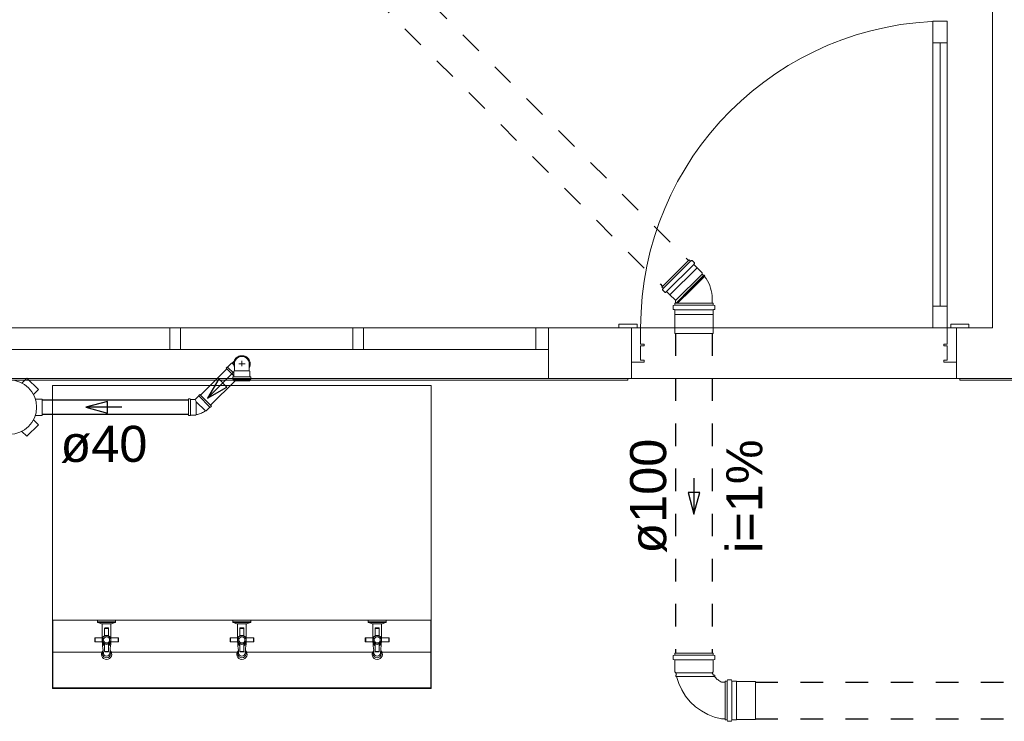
# Model space of a CAD drawing. Header units: millimetres. Extents: x 567 to 934, y -1 to 364.
# Tile 26 of 256: x 607.67 to 613.13, y 40.73 to 44.62. Entities that reach past the tile are written whole.
import ezdxf

# ---------------------------------------------------------------- set-up
doc = ezdxf.new("R2010")
doc.units = ezdxf.units.MM
doc.header["$MEASUREMENT"] = 0
doc.linetypes.add('JIS_02_1.2', pattern=[0.25, 0.125, -0.125])
doc.linetypes.add('NULL', pattern=[0])
for name, color, linetype, lineweight in [('AP-Condutos', 14, 'JIS_02_1.2', 25), ('AP-Sentido conduto', 14, 'Continuous', 30), ('AP-Textos conduto', 7, 'Continuous', 9), ('Simbolos', 14, 'Continuous', 20), ('Simbolos_int', 14, 'Continuous', 15), ('TQ-Condutos', 14, 'Continuous', 25), ('TQ-Sentido conduto', 14, 'Continuous', 30), ('TQ-Textos conduto', 7, 'Continuous', 9)]:
    doc.layers.add(name, color=color, linetype=linetype, lineweight=lineweight)
doc.layers.add('ARQ FINA', color=8, linetype='Continuous')
doc.styles.add('Arial', font='arial.ttf')

msp = doc.modelspace()

# ---------------------------------------------------------------- linework, layer by layer
at = {"layer": 'AP-Condutos'}
for p, q in [((608.3624, 46.3009), (611.381, 43.2823)), ((608.2187, 46.1573), (611.2373, 43.1386)), ((611.3098, 42.8784), (611.3098, 41.1049)), ((611.513, 42.8784), (611.513, 41.1049)), ((611.7518, 40.9449), (639.0848, 40.9449)), ((611.7518, 40.7417), (639.0848, 40.7417))]:
    msp.add_line(p, q, dxfattribs=at)
at = {"layer": 'AP-Sentido conduto'}
for p, q in [((611.4437, 41.9965), (611.379, 41.9965)), ((611.379, 41.9965), (611.4114, 41.8758)), ((611.4114, 41.8758), (611.4437, 41.9965))]:
    msp.add_line(p, q, dxfattribs=at)
msp.add_lwpolyline([(611.4114, 42.0758), (611.4114, 41.8758)], dxfattribs=at)
at = {"layer": 'ARQ FINA', "lineweight": 5}
for p, q in [((613.0656, 44.969), (613.0656, 42.909)), ((612.7356, 44.609), (612.8156, 44.609)), ((612.7356, 42.909), (612.7356, 44.609)), ((612.8156, 44.609), (612.7356, 44.609)), ((612.7356, 44.609), (612.7356, 44.489)), ((612.8156, 44.609), (612.8156, 42.909)), ((612.8156, 44.489), (612.8156, 44.609)), ((612.7356, 44.489), (612.8156, 44.489)), ((612.7756, 44.489), (612.7756, 43.029)), ((612.8156, 43.029), (612.7356, 43.029)), ((612.7356, 43.029), (612.7356, 42.909)), ((612.8156, 42.909), (612.8156, 43.029)), ((607.5506, 42.909), (608.5056, 42.909)), ((608.5656, 42.909), (608.5056, 42.909)), ((608.5056, 42.909), (608.5056, 42.789)), ((608.5656, 42.789), (608.5656, 42.909)), ((608.5656, 42.909), (609.5206, 42.909)), ((609.5806, 42.909), (609.5206, 42.909)), ((609.5206, 42.909), (609.5206, 42.789)), ((609.5806, 42.789), (609.5806, 42.909)), ((609.5806, 42.909), (610.5356, 42.909)), ((610.5356, 42.909), (610.6056, 42.909)), ((610.5356, 42.789), (610.5356, 42.909)), ((611.0656, 42.909), (610.6056, 42.909)), ((610.6056, 42.909), (610.6056, 42.789)), ((610.9956, 42.929), (611.0956, 42.929)), ((610.9956, 42.909), (610.9956, 42.929)), ((611.0956, 42.909), (610.9956, 42.909)), ((611.0656, 42.719), (611.0656, 42.909)), ((611.0656, 42.909), (611.1156, 42.909)), ((611.0656, 42.629), (611.0656, 42.909)), ((611.0956, 42.929), (611.0956, 42.909)), ((611.1156, 42.909), (611.1156, 42.819)), ((611.1156, 42.909), (612.7356, 42.909)), ((612.8156, 42.909), (612.7356, 42.909)), ((612.7356, 42.909), (612.8156, 42.909)), ((612.8156, 42.819), (612.8156, 42.909)), ((612.8156, 42.909), (612.8656, 42.909)), ((612.8356, 42.929), (612.9356, 42.929)), ((612.8356, 42.909), (612.8356, 42.929)), ((612.9356, 42.909), (612.8356, 42.909)), ((612.8656, 42.909), (612.8656, 42.719)), ((613.0656, 42.909), (612.8656, 42.909)), ((612.8656, 42.909), (612.8656, 42.629)), ((612.9356, 42.929), (612.9356, 42.909)), ((610.6056, 42.789), (606.4656, 42.789)), ((610.6056, 42.629), (610.6056, 42.789)), ((611.1156, 42.819), (611.1356, 42.819)), ((611.1156, 42.809), (611.1156, 42.729)), ((611.1356, 42.809), (611.1156, 42.809)), ((611.1356, 42.819), (611.1356, 42.809)), ((612.7956, 42.819), (612.8156, 42.819)), ((612.7956, 42.809), (612.7956, 42.819)), ((612.8156, 42.809), (612.7956, 42.809)), ((612.8156, 42.729), (612.8156, 42.809)), ((611.1356, 42.719), (611.0656, 42.719)), ((611.1156, 42.729), (611.1356, 42.729)), ((611.1356, 42.729), (611.1356, 42.719)), ((612.7956, 42.729), (612.8156, 42.729)), ((612.7956, 42.719), (612.7956, 42.729)), ((612.8656, 42.719), (612.7956, 42.719)), ((606.4656, 42.629), (610.6056, 42.629)), ((610.6056, 42.629), (611.0656, 42.629)), ((611.0456, 42.629), (611.0456, 42.619)), ((612.8656, 42.629), (611.0656, 42.629)), ((612.8656, 42.629), (613.6456, 42.629)), ((612.8856, 42.619), (612.8856, 42.629)), ((606.1542, 42.619), (611.0456, 42.619)), ((609.9556, 42.589), (607.8556, 42.589)), ((607.8556, 42.589), (607.8556, 41.289)), ((609.9556, 41.289), (609.9556, 42.589)), ((612.8856, 42.619), (613.6256, 42.619)), ((607.8556, 41.289), (609.9556, 41.289)), ((607.8556, 40.909), (607.8556, 41.289)), ((607.8576, 41.289), (607.8576, 40.909)), ((608.1056, 41.279), (608.1056, 41.289)), ((608.1056, 41.279), (608.2056, 41.279)), ((608.1279, 41.2681), (608.1075, 41.2762)), ((608.2037, 41.2762), (608.1075, 41.2762)), ((608.132, 41.2681), (608.1279, 41.2681)), ((608.132, 41.1904), (608.132, 41.2681)), ((608.132, 41.2681), (608.1792, 41.2681)), ((608.1834, 41.2681), (608.1792, 41.2681)), ((608.1792, 41.2681), (608.1792, 41.1904)), ((608.2037, 41.2762), (608.1834, 41.2681)), ((608.2056, 41.289), (608.2056, 41.279)), ((608.8556, 41.279), (608.8556, 41.289)), ((608.8556, 41.279), (608.9556, 41.279)), ((608.8779, 41.2681), (608.8575, 41.2762)), ((608.9537, 41.2762), (608.8575, 41.2762)), ((608.882, 41.2681), (608.8779, 41.2681)), ((608.882, 41.1904), (608.882, 41.2681)), ((608.882, 41.2681), (608.9292, 41.2681)), ((608.9334, 41.2681), (608.9292, 41.2681)), ((608.9292, 41.2681), (608.9292, 41.1904)), ((608.9537, 41.2762), (608.9334, 41.2681)), ((608.9556, 41.289), (608.9556, 41.279)), ((609.6056, 41.279), (609.6056, 41.289)), ((609.6056, 41.279), (609.7056, 41.279)), ((609.6279, 41.2681), (609.6075, 41.2762)), ((609.7037, 41.2762), (609.6075, 41.2762)), ((609.632, 41.2681), (609.6279, 41.2681)), ((609.632, 41.1904), (609.632, 41.2681)), ((609.632, 41.2681), (609.6792, 41.2681)), ((609.6834, 41.2681), (609.6792, 41.2681)), ((609.6792, 41.2681), (609.6792, 41.1904)), ((609.7037, 41.2762), (609.6834, 41.2681)), ((609.7056, 41.289), (609.7056, 41.279)), ((609.9536, 40.909), (609.9536, 41.289)), ((609.9556, 41.289), (609.9556, 40.909)), ((608.1446, 41.2433), (608.1666, 41.2433)), ((608.1446, 41.2008), (608.1446, 41.2433)), ((608.1646, 41.2453), (608.1466, 41.2453)), ((608.1666, 41.2433), (608.1666, 41.2008)), ((608.8946, 41.2433), (608.9166, 41.2433)), ((608.8946, 41.2008), (608.8946, 41.2433)), ((608.9146, 41.2453), (608.8966, 41.2453)), ((608.9166, 41.2433), (608.9166, 41.2008)), ((609.6446, 41.2433), (609.6666, 41.2433)), ((609.6446, 41.2008), (609.6446, 41.2433)), ((609.6646, 41.2453), (609.6466, 41.2453)), ((609.6666, 41.2433), (609.6666, 41.2008)), ((608.0898, 41.1705), (608.0898, 41.1884)), ((608.0918, 41.1904), (608.132, 41.1904)), ((608.0918, 41.1904), (608.0918, 41.1685)), ((608.132, 41.1685), (608.0918, 41.1685)), ((608.1446, 41.1581), (608.1446, 41.1156)), ((608.1666, 41.1156), (608.1666, 41.1581)), ((608.1792, 41.1904), (608.2194, 41.1904)), ((608.2194, 41.1685), (608.1792, 41.1685)), ((608.2194, 41.1685), (608.2194, 41.1904)), ((608.2214, 41.1884), (608.2214, 41.1705)), ((608.8398, 41.1705), (608.8398, 41.1884)), ((608.8418, 41.1904), (608.882, 41.1904)), ((608.8418, 41.1904), (608.8418, 41.1685)), ((608.882, 41.1685), (608.8418, 41.1685)), ((608.8946, 41.1581), (608.8946, 41.1156)), ((608.9166, 41.1156), (608.9166, 41.1581)), ((608.9292, 41.1904), (608.9694, 41.1904)), ((608.9694, 41.1685), (608.9292, 41.1685)), ((608.9694, 41.1685), (608.9694, 41.1904)), ((608.9714, 41.1884), (608.9714, 41.1705)), ((609.5898, 41.1705), (609.5898, 41.1884)), ((609.5918, 41.1904), (609.632, 41.1904)), ((609.5918, 41.1904), (609.5918, 41.1685)), ((609.632, 41.1685), (609.5918, 41.1685)), ((609.6446, 41.1581), (609.6446, 41.1156)), ((609.6666, 41.1156), (609.6666, 41.1581)), ((609.6792, 41.1904), (609.7194, 41.1904)), ((609.7194, 41.1685), (609.6792, 41.1685)), ((609.7194, 41.1685), (609.7194, 41.1904)), ((609.7214, 41.1884), (609.7214, 41.1705)), ((607.8576, 41.1107), (608.1293, 41.1107)), ((608.136, 41.1206), (608.1378, 41.1065)), ((608.1446, 41.1156), (608.1666, 41.1156)), ((608.1646, 41.1136), (608.1466, 41.1136)), ((608.1752, 41.1206), (608.1734, 41.1065)), ((608.1819, 41.1107), (608.8793, 41.1107)), ((608.886, 41.1206), (608.8878, 41.1065)), ((608.8946, 41.1156), (608.9166, 41.1156)), ((608.9146, 41.1136), (608.8966, 41.1136)), ((608.9252, 41.1206), (608.9234, 41.1065)), ((608.9319, 41.1107), (609.6293, 41.1107)), ((609.636, 41.1206), (609.6378, 41.1065)), ((609.6446, 41.1156), (609.6666, 41.1156)), ((609.6646, 41.1136), (609.6466, 41.1136)), ((609.6752, 41.1206), (609.6734, 41.1065)), ((609.6819, 41.1107), (609.9536, 41.1107)), ((607.8556, 40.909), (607.8556, 40.913)), ((607.8556, 40.913), (609.9556, 40.913)), ((607.8556, 40.909), (609.9556, 40.909)), ((607.8556, 40.909), (607.8576, 40.909)), ((609.9536, 40.909), (609.9556, 40.909)), ((609.9556, 40.913), (609.9556, 40.909))]:
    msp.add_line(p, q, dxfattribs=at)
for centre, radius in [((608.1556, 41.1795), 0.023), ((608.9056, 41.1795), 0.023), ((609.6556, 41.1795), 0.023), ((608.1556, 41.1795), 0.0171), ((608.9056, 41.1795), 0.0171), ((609.6556, 41.1795), 0.0171)]:
    msp.add_circle(centre, radius, dxfattribs=at)
for centre, radius, start, end in [((612.8156, 42.909), 1.7, 90, 180), ((608.1086, 41.279), 0.003, 180, 248.3999), ((608.2026, 41.279), 0.003, 291.6001, 0), ((608.8586, 41.279), 0.003, 180, 248.3999), ((608.9526, 41.279), 0.003, 291.6001, 0), ((609.6086, 41.279), 0.003, 180, 248.3999), ((609.7026, 41.279), 0.003, 291.6001, 0), ((608.1466, 41.2433), 0.002, 90, 180), ((608.1556, 41.186), 0.0184, 53.4959, 126.5041), ((608.1646, 41.2433), 0.002, 0, 90), ((608.8966, 41.2433), 0.002, 90, 180), ((608.9056, 41.186), 0.0184, 53.4959, 126.5041), ((608.9146, 41.2433), 0.002, 0, 90), ((609.6466, 41.2433), 0.002, 90, 180), ((609.6556, 41.186), 0.0184, 53.4959, 126.5041), ((609.6646, 41.2433), 0.002, 0, 90), ((608.0918, 41.1884), 0.002, 90, 180), ((608.0918, 41.1705), 0.002, 180, 270), ((608.1556, 41.1794), 0.0245, 116.6055, 243.3945), ((609.0811, 41.2245), 0.9507, 183.3746, 186.2701), ((608.1708, 41.1739), 0.0383, 188.1656, 226.9062), ((608.1426, 41.2008), 0.00201, 300, 0), ((608.1426, 41.1581), 0.00201, 0, 60), ((608.1556, 41.1729), 0.0184, 233.4959, 306.5041), ((608.1556, 41.1794), 0.0245, 296.6055, 63.3945), ((608.1686, 41.2008), 0.00202, 180, 233.8896), ((608.1404, 41.1739), 0.0383, 313.0938, 351.8344), ((608.1556, 41.1794), 0.0245, 296.6055, 333.5722), ((608.1686, 41.1581), 0.00202, 126.1104, 180), ((607.2302, 41.2245), 0.9507, 353.7297, 356.6254), ((608.2194, 41.1884), 0.002, 0, 90), ((608.2194, 41.1705), 0.002, 270, 0), ((608.8418, 41.1884), 0.002, 90, 180), ((608.8418, 41.1705), 0.002, 180, 270), ((608.9056, 41.1794), 0.0245, 116.6055, 243.3945), ((609.8311, 41.2245), 0.9507, 183.3746, 186.2701), ((608.9208, 41.1739), 0.0383, 188.1656, 226.9062), ((608.8926, 41.2008), 0.00201, 300, 0), ((608.8926, 41.1581), 0.00201, 0, 60), ((608.9056, 41.1729), 0.0184, 233.4959, 306.5041), ((608.9056, 41.1794), 0.0245, 296.6055, 63.3945), ((608.9186, 41.2008), 0.00202, 180, 233.8896), ((608.8904, 41.1739), 0.0383, 313.0938, 351.8344), ((608.9056, 41.1794), 0.0245, 296.6055, 333.5722), ((608.9186, 41.1581), 0.00202, 126.1104, 180), ((607.9802, 41.2245), 0.9507, 353.7297, 356.6254), ((608.9694, 41.1884), 0.002, 0, 90), ((608.9694, 41.1705), 0.002, 270, 0), ((609.5918, 41.1884), 0.002, 90, 180), ((609.5918, 41.1705), 0.002, 180, 270), ((609.6556, 41.1794), 0.0245, 116.6055, 243.3945), ((610.5811, 41.2245), 0.9507, 183.3746, 186.2701), ((609.6708, 41.1739), 0.0383, 188.1656, 226.9062), ((609.6426, 41.2008), 0.00201, 300, 0), ((609.6426, 41.1581), 0.00201, 0, 60), ((609.6556, 41.1729), 0.0184, 233.4959, 306.5041), ((609.6556, 41.1794), 0.0245, 296.6055, 63.3945), ((609.6686, 41.2008), 0.00202, 180, 233.8896), ((609.6404, 41.1739), 0.0383, 313.0938, 351.8344), ((609.6556, 41.1794), 0.0245, 296.6055, 333.5722), ((609.6686, 41.1581), 0.00202, 126.1104, 180), ((608.7302, 41.2245), 0.9507, 353.7297, 356.6254), ((609.7194, 41.1884), 0.002, 0, 90), ((609.7194, 41.1705), 0.002, 270, 0), ((608.1556, 41.0995), 0.0288, 132.775, 47.2143), ((608.1556, 41.1028), 0.0231, 145.2469, 34.7531), ((608.1556, 41.1065), 0.0178, 180, 270), ((608.1466, 41.1156), 0.002, 180, 270), ((608.1556, 41.1065), 0.0178, 270, 0), ((608.1646, 41.1156), 0.002, 270, 0), ((608.9056, 41.0995), 0.0288, 132.775, 47.2143), ((608.9056, 41.1028), 0.0231, 145.2469, 34.7531), ((608.9056, 41.1065), 0.0178, 180, 270), ((608.8966, 41.1156), 0.002, 180, 270), ((608.9056, 41.1065), 0.0178, 270, 0), ((608.9146, 41.1156), 0.002, 270, 0), ((609.6556, 41.0995), 0.0288, 132.775, 47.2143), ((609.6556, 41.1028), 0.0231, 145.2469, 34.7531), ((609.6556, 41.1065), 0.0178, 180, 270), ((609.6466, 41.1156), 0.002, 180, 270), ((609.6556, 41.1065), 0.0178, 270, 0), ((609.6646, 41.1156), 0.002, 270, 0)]:
    msp.add_arc(centre, radius, start, end, dxfattribs=at)
at = {"layer": 'Simbolos'}
for p, q in [((611.3845, 43.2858), (611.2338, 43.1352)), ((611.3845, 43.2858), (611.3907, 43.2795)), ((611.3984, 43.2822), (611.3932, 43.2792)), ((611.4008, 43.2819), (611.4142, 43.2685)), ((611.4143, 43.2658), (611.411, 43.2618)), ((611.4111, 43.2592), (611.4282, 43.2421)), ((611.4282, 43.2421), (611.4282, 43.2414)), ((611.4282, 43.2414), (611.4561, 43.2134)), ((611.4649, 43.1984), (611.393, 43.1266)), ((611.4561, 43.2134), (611.4561, 43.2072)), ((611.4561, 43.2072), (611.4649, 43.1984)), ((611.4649, 43.1984), (611.4672, 43.2004)), ((611.4672, 43.2004), (611.4713, 43.1962)), ((611.4694, 43.1939), (611.4713, 43.1962)), ((611.2338, 43.1352), (611.2401, 43.1289)), ((611.2374, 43.1212), (611.2404, 43.1265)), ((611.2377, 43.1188), (611.2511, 43.1055)), ((611.2538, 43.1053), (611.2578, 43.1087)), ((611.2605, 43.1085), (611.2776, 43.0915)), ((611.2776, 43.0915), (611.2783, 43.0915)), ((611.2783, 43.0915), (611.3062, 43.0635)), ((611.3062, 43.0635), (611.3068, 43.0635)), ((611.3098, 43.0605), (611.3098, 43.0454)), ((611.513, 43.0718), (611.513, 43.0454)), ((611.2961, 43.0311), (611.2961, 43.0122)), ((611.2976, 43.0331), (611.3034, 43.0346)), ((611.2979, 43.0102), (611.3031, 43.0098)), ((611.3049, 43.0454), (611.3049, 43.0366)), ((611.3049, 43.0454), (611.5179, 43.0454)), ((611.3049, 43.0078), (611.3049, 42.9836)), ((611.5179, 43.0454), (611.5179, 43.0366)), ((611.5179, 43.0078), (611.5179, 42.9836)), ((611.5252, 43.0331), (611.5194, 43.0346)), ((611.5249, 43.0102), (611.5197, 43.0098)), ((611.5267, 43.0311), (611.5267, 43.0122)), ((611.3049, 42.9836), (611.3054, 42.9831)), ((611.3054, 42.9831), (611.3054, 42.8784)), ((611.5179, 42.9836), (611.5174, 42.9831)), ((611.5174, 42.9831), (611.5174, 42.8784)), ((608.8182, 42.6861), (608.8239, 42.6918)), ((608.8182, 42.6861), (608.8615, 42.6428)), ((608.8239, 42.6918), (608.8267, 42.6918)), ((608.8267, 42.6918), (608.8479, 42.713)), ((608.8479, 42.713), (608.8513, 42.713)), ((608.8626, 42.7244), (608.8513, 42.713)), ((608.8644, 42.709), (608.8644, 42.6895)), ((608.8644, 42.6895), (608.8644, 42.6709)), ((608.9468, 42.709), (608.9468, 42.6895)), ((608.9468, 42.6895), (608.9468, 42.6709)), ((607.7142, 42.6301), (607.6867, 42.6026)), ((607.7142, 42.6301), (607.7778, 42.5664)), ((608.8555, 42.6259), (608.8555, 42.6355)), ((608.857, 42.624), (608.86, 42.6232)), ((608.8573, 42.6375), (608.8597, 42.6377)), ((608.8615, 42.668), (608.8644, 42.6709)), ((608.8615, 42.6396), (608.8615, 42.668)), ((608.9497, 42.668), (608.9468, 42.6709)), ((608.9497, 42.6396), (608.9497, 42.668)), ((608.9542, 42.624), (608.9512, 42.6232)), ((608.9539, 42.6375), (608.9515, 42.6377)), ((608.9557, 42.6259), (608.9557, 42.6355)), ((608.8615, 42.615), (608.8615, 42.6212)), ((608.8615, 42.615), (608.9497, 42.615)), ((608.9497, 42.615), (608.9497, 42.6212)), ((607.7778, 42.5664), (607.7503, 42.539)), ((607.7996, 42.5139), (607.7607, 42.5139)), ((607.7996, 42.5139), (607.7996, 42.4239)), ((608.6104, 42.5145), (608.6104, 42.4233)), ((608.6104, 42.5145), (608.6184, 42.5145)), ((608.6184, 42.5145), (608.6205, 42.5125)), ((608.6205, 42.5125), (608.6474, 42.5125)), ((608.6664, 42.5315), (608.6474, 42.5125)), ((608.6721, 42.54), (608.6664, 42.5343)), ((608.6664, 42.5343), (608.6664, 42.5315)), ((608.6721, 42.54), (608.7366, 42.4755)), ((608.7281, 42.4698), (608.7069, 42.4486)), ((608.7309, 42.4698), (608.7281, 42.4698)), ((608.7366, 42.4755), (608.7309, 42.4698)), ((607.7996, 42.4239), (607.7607, 42.4239)), ((608.6104, 42.4233), (608.6184, 42.4233)), ((608.6184, 42.4233), (608.6205, 42.4253)), ((608.6205, 42.4253), (608.6504, 42.4253)), ((608.6504, 42.4253), (608.6528, 42.4277)), ((608.7069, 42.4486), (608.7035, 42.4486)), ((607.7778, 42.3713), (607.7142, 42.3076)), ((607.7778, 42.3713), (607.7503, 42.3988)), ((607.7142, 42.3076), (607.6867, 42.3351)), ((611.2976, 41.0926), (611.3034, 41.0941)), ((611.3049, 41.1049), (611.3049, 41.0961)), ((611.3049, 41.1049), (611.5179, 41.1049)), ((611.5179, 41.1049), (611.5179, 41.0961)), ((611.5252, 41.0926), (611.5194, 41.0941)), ((611.2961, 41.0906), (611.2961, 41.0717)), ((611.2979, 41.0697), (611.3031, 41.0693)), ((611.3049, 41.0673), (611.3049, 41.0031)), ((611.5179, 41.0673), (611.5179, 41.0031)), ((611.5249, 41.0697), (611.5197, 41.0693)), ((611.5267, 41.0906), (611.5267, 41.0717)), ((611.3049, 41.0031), (611.3112, 40.9968)), ((611.5179, 41.0031), (611.5116, 40.9968)), ((611.3109, 40.9831), (611.3109, 40.9771)), ((611.3139, 40.9831), (611.3109, 40.9831)), ((611.3154, 40.9767), (611.3109, 40.9771)), ((611.5199, 40.9831), (611.5278, 40.9831)), ((611.5248, 40.9767), (611.5278, 40.9771)), ((611.5278, 40.9771), (611.5278, 40.9831)), ((611.5646, 40.9449), (611.5848, 40.9449)), ((611.5848, 40.7368), (611.5848, 40.9498)), ((611.5848, 40.9498), (611.5937, 40.9498)), ((611.5972, 40.9572), (611.5956, 40.9513)), ((611.5991, 40.9586), (611.618, 40.9586)), ((611.62, 40.9568), (611.6205, 40.9517)), ((611.6224, 40.9498), (611.6466, 40.9498)), ((611.6466, 40.9498), (611.6471, 40.9493)), ((611.6471, 40.9493), (611.7518, 40.9493)), ((611.5646, 40.7417), (611.5848, 40.7417)), ((611.5848, 40.7368), (611.5937, 40.7368)), ((611.5972, 40.7295), (611.5956, 40.7354)), ((611.5991, 40.728), (611.618, 40.728)), ((611.62, 40.7299), (611.6205, 40.735)), ((611.6224, 40.7368), (611.6466, 40.7368)), ((611.6466, 40.7368), (611.6471, 40.7373)), ((611.6471, 40.7373), (611.7518, 40.7373))]:
    msp.add_line(p, q, dxfattribs=at)
for points in [[(611.3907, 43.2795), (611.391, 43.2793), (611.3912, 43.2792), (611.3915, 43.279), (611.3917, 43.279), (611.392, 43.2789), (611.3923, 43.2789), (611.3926, 43.279), (611.3929, 43.2791), (611.3931, 43.2792)], [(611.4008, 43.2819), (611.4006, 43.2821), (611.4003, 43.2822), (611.4001, 43.2823), (611.3998, 43.2824), (611.3995, 43.2825), (611.3992, 43.2825), (611.3989, 43.2824), (611.3986, 43.2823), (611.3984, 43.2822)], [(611.411, 43.2619), (611.4108, 43.2616), (611.4106, 43.2613), (611.4105, 43.261), (611.4105, 43.2606), (611.4105, 43.2603), (611.4106, 43.26), (611.4107, 43.2597), (611.4109, 43.2594), (611.4111, 43.2592)], [(611.4143, 43.2658), (611.4145, 43.2661), (611.4146, 43.2664), (611.4147, 43.2667), (611.4148, 43.267), (611.4147, 43.2674), (611.4147, 43.2677), (611.4145, 43.268), (611.4144, 43.2683), (611.4142, 43.2685)], [(611.5125, 43.0718), (611.5119, 43.0865), (611.5103, 43.1011), (611.5075, 43.1155), (611.5037, 43.1296), (611.4988, 43.1434), (611.4929, 43.1569), (611.486, 43.1698), (611.4782, 43.1822), (611.4694, 43.1939)], [(611.2374, 43.1212), (611.2373, 43.121), (611.2372, 43.1207), (611.2372, 43.1204), (611.2372, 43.1201), (611.2372, 43.1198), (611.2373, 43.1196), (611.2374, 43.1193), (611.2376, 43.119), (611.2377, 43.1188)], [(611.2404, 43.1265), (611.2406, 43.1267), (611.2407, 43.127), (611.2407, 43.1273), (611.2407, 43.1276), (611.2407, 43.1279), (611.2406, 43.1282), (611.2405, 43.1284), (611.2403, 43.1287), (611.2401, 43.1289)], [(611.2511, 43.1055), (611.2514, 43.1052), (611.2516, 43.1051), (611.2519, 43.105), (611.2523, 43.1049), (611.2526, 43.1049), (611.2529, 43.1049), (611.2532, 43.105), (611.2535, 43.1051), (611.2538, 43.1053)], [(611.2605, 43.1085), (611.2602, 43.1088), (611.2599, 43.1089), (611.2596, 43.109), (611.2593, 43.1091), (611.259, 43.1091), (611.2587, 43.1091), (611.2583, 43.109), (611.258, 43.1088), (611.2578, 43.1087)], [(611.3098, 43.0605), (611.3097, 43.061), (611.3096, 43.0616), (611.3094, 43.062), (611.3091, 43.0625), (611.3087, 43.0628), (611.3083, 43.0631), (611.3078, 43.0633), (611.3073, 43.0635), (611.3068, 43.0635)], [(611.2976, 43.0331), (611.2973, 43.033), (611.297, 43.0328), (611.2968, 43.0327), (611.2966, 43.0324), (611.2964, 43.0322), (611.2963, 43.032), (611.2962, 43.0317), (611.2961, 43.0314), (611.2961, 43.0311)], [(611.2961, 43.0122), (611.2961, 43.0119), (611.2962, 43.0116), (611.2963, 43.0113), (611.2965, 43.011), (611.2967, 43.0108), (611.297, 43.0105), (611.2973, 43.0104), (611.2976, 43.0103), (611.2979, 43.0102)], [(611.3049, 43.0078), (611.3049, 43.0081), (611.3048, 43.0084), (611.3047, 43.0087), (611.3045, 43.009), (611.3043, 43.0092), (611.304, 43.0094), (611.3037, 43.0096), (611.3034, 43.0097), (611.3031, 43.0098)], [(611.3034, 43.0346), (611.3037, 43.0347), (611.3039, 43.0349), (611.3042, 43.035), (611.3044, 43.0352), (611.3046, 43.0355), (611.3047, 43.0357), (611.3048, 43.036), (611.3049, 43.0363), (611.3049, 43.0366)], [(611.5179, 43.0366), (611.5179, 43.0363), (611.518, 43.036), (611.5181, 43.0357), (611.5182, 43.0355), (611.5184, 43.0352), (611.5186, 43.035), (611.5188, 43.0349), (611.5191, 43.0347), (611.5194, 43.0346)], [(611.5197, 43.0098), (611.5194, 43.0097), (611.5191, 43.0096), (611.5188, 43.0094), (611.5185, 43.0092), (611.5183, 43.009), (611.5181, 43.0087), (611.518, 43.0084), (611.5179, 43.0081), (611.5179, 43.0078)], [(611.5249, 43.0102), (611.5252, 43.0103), (611.5255, 43.0104), (611.5258, 43.0105), (611.5261, 43.0108), (611.5263, 43.011), (611.5265, 43.0113), (611.5266, 43.0116), (611.5267, 43.0119), (611.5267, 43.0122)], [(611.5267, 43.0311), (611.5267, 43.0314), (611.5266, 43.0317), (611.5265, 43.032), (611.5264, 43.0322), (611.5262, 43.0324), (611.526, 43.0327), (611.5257, 43.0328), (611.5255, 43.033), (611.5252, 43.0331)], [(608.9468, 42.709), (608.9462, 42.7162), (608.9443, 42.7231), (608.9413, 42.7296), (608.9372, 42.7355), (608.9321, 42.7406), (608.9262, 42.7447), (608.9197, 42.7477), (608.9128, 42.7496), (608.9056, 42.7502), (608.8985, 42.7496), (608.8915, 42.7477), (608.885, 42.7447), (608.8791, 42.7406), (608.8741, 42.7355), (608.87, 42.7296), (608.8669, 42.7231), (608.8651, 42.7162), (608.8644, 42.709)], [(608.8573, 42.6375), (608.857, 42.6374), (608.8567, 42.6373), (608.8564, 42.6371), (608.8562, 42.6369), (608.8559, 42.6367), (608.8558, 42.6364), (608.8556, 42.6361), (608.8555, 42.6358), (608.8555, 42.6355)], [(608.8555, 42.6259), (608.8555, 42.6256), (608.8556, 42.6253), (608.8557, 42.6251), (608.8558, 42.6248), (608.856, 42.6246), (608.8562, 42.6244), (608.8565, 42.6242), (608.8567, 42.6241), (608.857, 42.624)], [(608.8597, 42.6377), (608.86, 42.6377), (608.8603, 42.6378), (608.8606, 42.638), (608.8609, 42.6382), (608.8611, 42.6384), (608.8613, 42.6387), (608.8614, 42.639), (608.8615, 42.6393), (608.8615, 42.6396)], [(608.8615, 42.6212), (608.8615, 42.6215), (608.8614, 42.6218), (608.8613, 42.6221), (608.8612, 42.6223), (608.861, 42.6226), (608.8608, 42.6228), (608.8606, 42.6229), (608.8603, 42.6231), (608.86, 42.6232)], [(608.9497, 42.6396), (608.9497, 42.6393), (608.9498, 42.639), (608.95, 42.6387), (608.9501, 42.6384), (608.9504, 42.6382), (608.9506, 42.638), (608.9509, 42.6378), (608.9512, 42.6377), (608.9515, 42.6377)], [(608.9512, 42.6232), (608.9509, 42.6231), (608.9507, 42.6229), (608.9504, 42.6228), (608.9502, 42.6226), (608.95, 42.6223), (608.9499, 42.6221), (608.9498, 42.6218), (608.9497, 42.6215), (608.9497, 42.6212)], [(608.9557, 42.6355), (608.9557, 42.6358), (608.9556, 42.6361), (608.9555, 42.6364), (608.9553, 42.6367), (608.9551, 42.6369), (608.9548, 42.6371), (608.9545, 42.6373), (608.9542, 42.6374), (608.9539, 42.6375)], [(608.9542, 42.624), (608.9545, 42.6241), (608.9548, 42.6242), (608.955, 42.6244), (608.9552, 42.6246), (608.9554, 42.6248), (608.9555, 42.6251), (608.9556, 42.6253), (608.9557, 42.6256), (608.9557, 42.6259)], [(608.6528, 42.4277), (608.6589, 42.4288), (608.6649, 42.4302), (608.6708, 42.4319), (608.6766, 42.434), (608.6822, 42.4364), (608.6878, 42.439), (608.6932, 42.4419), (608.6984, 42.4452), (608.7035, 42.4486)], [(611.3034, 41.0941), (611.3037, 41.0942), (611.3039, 41.0944), (611.3042, 41.0945), (611.3044, 41.0947), (611.3046, 41.095), (611.3047, 41.0952), (611.3048, 41.0955), (611.3049, 41.0958), (611.3049, 41.0961)], [(611.5179, 41.0961), (611.5179, 41.0958), (611.518, 41.0955), (611.5181, 41.0952), (611.5182, 41.095), (611.5184, 41.0947), (611.5186, 41.0945), (611.5188, 41.0944), (611.5191, 41.0942), (611.5194, 41.0941)], [(611.2976, 41.0926), (611.2973, 41.0925), (611.297, 41.0923), (611.2968, 41.0922), (611.2966, 41.0919), (611.2964, 41.0917), (611.2963, 41.0915), (611.2962, 41.0912), (611.2961, 41.0909), (611.2961, 41.0906)], [(611.2961, 41.0717), (611.2961, 41.0714), (611.2962, 41.0711), (611.2963, 41.0708), (611.2965, 41.0705), (611.2967, 41.0703), (611.297, 41.07), (611.2973, 41.0699), (611.2976, 41.0698), (611.2979, 41.0697)], [(611.3049, 41.0673), (611.3049, 41.0676), (611.3048, 41.0679), (611.3047, 41.0682), (611.3045, 41.0685), (611.3043, 41.0687), (611.304, 41.0689), (611.3037, 41.0691), (611.3034, 41.0692), (611.3031, 41.0693)], [(611.5197, 41.0693), (611.5194, 41.0692), (611.5191, 41.0691), (611.5188, 41.0689), (611.5185, 41.0687), (611.5183, 41.0685), (611.5181, 41.0682), (611.518, 41.0679), (611.5179, 41.0676), (611.5179, 41.0673)], [(611.5249, 41.0697), (611.5252, 41.0698), (611.5255, 41.0699), (611.5258, 41.07), (611.5261, 41.0703), (611.5263, 41.0705), (611.5265, 41.0708), (611.5266, 41.0711), (611.5267, 41.0714), (611.5267, 41.0717)], [(611.5267, 41.0906), (611.5267, 41.0909), (611.5266, 41.0912), (611.5265, 41.0915), (611.5264, 41.0917), (611.5262, 41.0919), (611.526, 41.0922), (611.5257, 41.0923), (611.5255, 41.0925), (611.5252, 41.0926)], [(611.3112, 40.9968), (611.3115, 40.9953), (611.3118, 40.9937), (611.3121, 40.9922), (611.3123, 40.9907), (611.3126, 40.9892), (611.3129, 40.9877), (611.3133, 40.9861), (611.3136, 40.9846), (611.3139, 40.9831)], [(611.5115, 40.9968), (611.5124, 40.9952), (611.5133, 40.9937), (611.5141, 40.9921), (611.5151, 40.9906), (611.516, 40.9891), (611.5169, 40.9875), (611.5179, 40.9861), (611.5189, 40.9846), (611.5199, 40.9831)], [(611.3154, 40.9767), (611.3273, 40.9383), (611.344, 40.9017), (611.3653, 40.8675), (611.3908, 40.8364), (611.4201, 40.8088), (611.4527, 40.7852), (611.488, 40.7659), (611.5255, 40.7514), (611.5646, 40.7417)], [(611.5248, 40.9767), (611.5285, 40.9724), (611.5324, 40.9682), (611.5365, 40.9643), (611.5408, 40.9605), (611.5453, 40.957), (611.5499, 40.9536), (611.5546, 40.9505), (611.5595, 40.9476), (611.5646, 40.9449)], [(611.5937, 40.9498), (611.5939, 40.9499), (611.5942, 40.9499), (611.5945, 40.95), (611.5948, 40.9502), (611.595, 40.9503), (611.5952, 40.9506), (611.5954, 40.9508), (611.5955, 40.951), (611.5956, 40.9513)], [(611.5991, 40.9586), (611.5988, 40.9586), (611.5985, 40.9586), (611.5982, 40.9585), (611.598, 40.9583), (611.5978, 40.9581), (611.5976, 40.9579), (611.5974, 40.9577), (611.5973, 40.9574), (611.5972, 40.9572)], [(611.62, 40.9568), (611.6199, 40.9571), (611.6198, 40.9574), (611.6197, 40.9577), (611.6195, 40.958), (611.6192, 40.9582), (611.6189, 40.9584), (611.6186, 40.9585), (611.6183, 40.9586), (611.618, 40.9586)], [(611.6204, 40.9517), (611.6205, 40.9513), (611.6206, 40.951), (611.6208, 40.9507), (611.621, 40.9505), (611.6212, 40.9503), (611.6215, 40.9501), (611.6218, 40.9499), (611.6221, 40.9499), (611.6224, 40.9498)], [(611.5956, 40.7354), (611.5955, 40.7356), (611.5954, 40.7359), (611.5952, 40.7361), (611.595, 40.7363), (611.5948, 40.7365), (611.5945, 40.7367), (611.5942, 40.7368), (611.5939, 40.7368), (611.5937, 40.7368)], [(611.5972, 40.7295), (611.5973, 40.7292), (611.5974, 40.729), (611.5976, 40.7288), (611.5978, 40.7285), (611.598, 40.7284), (611.5982, 40.7282), (611.5985, 40.7281), (611.5988, 40.7281), (611.5991, 40.728)], [(611.618, 40.728), (611.6183, 40.7281), (611.6186, 40.7281), (611.6189, 40.7283), (611.6192, 40.7285), (611.6195, 40.7287), (611.6197, 40.7289), (611.6198, 40.7292), (611.6199, 40.7295), (611.62, 40.7299)], [(611.6224, 40.7368), (611.6221, 40.7368), (611.6218, 40.7367), (611.6215, 40.7366), (611.6212, 40.7364), (611.621, 40.7362), (611.6208, 40.7359), (611.6206, 40.7356), (611.6205, 40.7353), (611.6204, 40.735)]]:
    msp.add_lwpolyline(points, dxfattribs=at)
msp.add_circle((607.6166, 42.4689), 0.151, dxfattribs=at)
at = {"layer": 'Simbolos_int'}
for p, q in [((611.3918, 43.2784), (611.2412, 43.1278)), ((611.4098, 43.2604), (611.2592, 43.1098)), ((611.4282, 43.2421), (611.2776, 43.0915)), ((611.4561, 43.2072), (611.3098, 43.0609)), ((611.4672, 43.2004), (611.3932, 43.1264)), ((611.4713, 43.1962), (611.3974, 43.1223)), ((611.3138, 43.0474), (611.393, 43.1266)), ((611.3178, 43.051), (611.3932, 43.1264)), ((611.3205, 43.0454), (611.3974, 43.1223)), ((611.3049, 43.035), (611.5179, 43.035)), ((611.3049, 43.0096), (611.5179, 43.0096)), ((611.3098, 43.0454), (611.513, 43.0454)), ((611.3054, 42.9831), (611.5174, 42.9831)), ((611.3054, 42.8784), (611.5174, 42.8784)), ((608.8267, 42.6918), (608.8615, 42.657)), ((608.8513, 42.713), (608.8603, 42.7041)), ((608.889, 42.709), (608.9233, 42.709)), ((608.9056, 42.7251), (608.9056, 42.6962)), ((608.9497, 42.6378), (608.8615, 42.6378)), ((608.9497, 42.6228), (608.8615, 42.6228)), ((608.9468, 42.6709), (608.8644, 42.6709)), ((608.6205, 42.5125), (608.6205, 42.4253)), ((608.6504, 42.5051), (608.6474, 42.5125)), ((608.7281, 42.4698), (608.6664, 42.5315)), ((608.6528, 42.4993), (608.6504, 42.5051)), ((608.6528, 42.4993), (608.7035, 42.4486)), ((608.6528, 42.4277), (608.6528, 42.4993)), ((611.3049, 41.0945), (611.5179, 41.0945)), ((611.3049, 41.0691), (611.5179, 41.0691)), ((611.3112, 40.9968), (611.5116, 40.9968)), ((611.5248, 40.9767), (611.3154, 40.9767)), ((611.5848, 40.9449), (611.5848, 40.7417)), ((611.5952, 40.7368), (611.5952, 40.9498)), ((611.6206, 40.7368), (611.6206, 40.9498)), ((611.6471, 40.7373), (611.6471, 40.9493)), ((611.7518, 40.7373), (611.7518, 40.9493))]:
    msp.add_line(p, q, dxfattribs=at)
for points in [[(608.9468, 42.6895), (608.9493, 42.6958), (608.9507, 42.7025), (608.9512, 42.7092), (608.9507, 42.716), (608.9491, 42.7226), (608.9466, 42.7289), (608.9432, 42.7348), (608.939, 42.7401), (608.934, 42.7447), (608.9283, 42.7486), (608.9222, 42.7515), (608.9157, 42.7535), (608.909, 42.7545), (608.9022, 42.7545), (608.8955, 42.7535), (608.889, 42.7515), (608.8829, 42.7486), (608.8772, 42.7447), (608.8723, 42.7401), (608.868, 42.7348), (608.8646, 42.7289), (608.8621, 42.7226), (608.8605, 42.716), (608.86, 42.7092), (608.8605, 42.7025), (608.862, 42.6958), (608.8644, 42.6895)], [(608.9468, 42.6895), (608.9489, 42.6946), (608.9503, 42.6998), (608.9511, 42.7053), (608.9512, 42.7107), (608.9506, 42.7162), (608.9495, 42.7215), (608.9477, 42.7267), (608.9452, 42.7316), (608.9422, 42.7362), (608.9387, 42.7404), (608.9347, 42.7441), (608.9303, 42.7473), (608.9256, 42.75), (608.9205, 42.7521), (608.9152, 42.7536), (608.9098, 42.7544), (608.9044, 42.7546), (608.8989, 42.7541), (608.8935, 42.753), (608.8884, 42.7512), (608.8834, 42.7489), (608.8788, 42.7459), (608.8746, 42.7425), (608.8708, 42.7385), (608.8675, 42.7341), (608.8648, 42.7294), (608.8627, 42.7243)]]:
    msp.add_lwpolyline(points, dxfattribs=at)
at = {"layer": 'TQ-Condutos'}
for p, q in [((608.8222, 42.6822), (608.676, 42.536)), ((608.8682, 42.615), (608.7326, 42.4795)), ((608.6104, 42.5089), (607.7996, 42.5089)), ((608.6104, 42.4289), (607.7996, 42.4289))]:
    msp.add_line(p, q, dxfattribs=at)
at = {"layer": 'TQ-Sentido conduto'}
for p, q in [((608.7773, 42.6265), (608.7148, 42.5182)), ((608.8231, 42.5807), (608.7773, 42.6265)), ((608.7148, 42.5182), (608.8231, 42.5807)), ((608.1617, 42.5012), (608.041, 42.4689)), ((608.041, 42.4689), (608.1617, 42.4365)), ((608.1617, 42.4365), (608.1617, 42.5012))]:
    msp.add_line(p, q, dxfattribs=at)
for points in [[(608.8562, 42.6597), (608.7148, 42.5182)], [(608.241, 42.4689), (608.041, 42.4689)]]:
    msp.add_lwpolyline(points, dxfattribs=at)

# ---------------------------------------------------------------- texts
at = {"layer": 'AP-Textos conduto', "linetype": 'NULL', "char_height": 0.2, "attachment_point": 8, "rotation": 90.0002, "line_spacing_factor": 0.6, "style": 'Arial'}
for s, insert, width in [('ø100', (611.2627, 41.9758), 1.273476), ('i=1%', (611.7921, 41.9758), 1.257927)]:
    msp.add_mtext(s, dxfattribs=dict(at, insert=insert, width=width))
at = {"layer": 'TQ-Textos conduto', "linetype": 'NULL', "insert": (608.141, 42.1605), "char_height": 0.2, "width": 0.962805, "attachment_point": 8, "line_spacing_factor": 0.6, "style": 'Arial'}
msp.add_mtext('ø40', dxfattribs=at)

doc.saveas('drawing.dxf')
